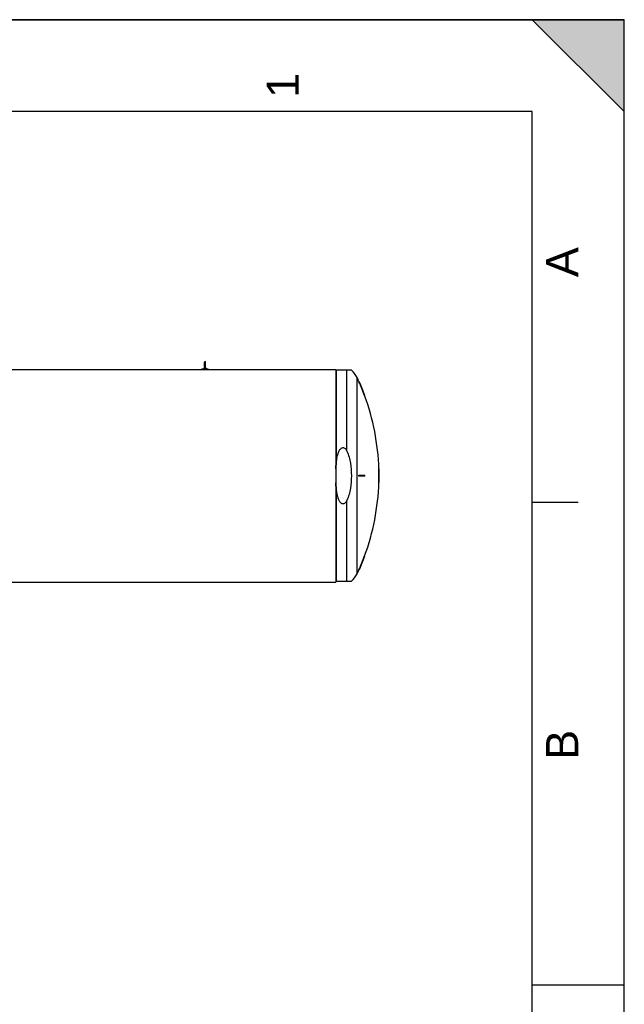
# Model space of a CAD drawing. Header units: millimetres. Extents: x 0 to 297, y 0 to 210.
# Tile 21 of 21: x 231 to 297, y 103 to 210. Entities that reach past the tile are written whole.
import ezdxf

# ---------------------------------------------------------------- set-up
doc = ezdxf.new("R2010")
doc.units = ezdxf.units.MM
doc.header["$LTSCALE"] = 16.335
doc.layers.get('0').update_dxf_attribs({"linetype": 'CONTINUOUS'})
doc.layers.add('AXES_REF', color=7, linetype='CONTINUOUS')
doc.layers.add('SURFACES', color=7, linetype='CONTINUOUS')
doc.styles.add('TEXTSTYLE_2', font='arial.ttf')

# ---------------------------------------------------------------- blocks, each defined once
blk = doc.blocks.new('MARGEA4_BL0', base_point=(148.51, 105.01))
at = {"color": 7, "linetype": 'Continuous'}
for p, q in [((297.01, 210.01), (0.01, 210.01)), ((287.01, 210.01), (297.01, 200.01)), ((297.01, 210.01), (287.01, 210.01)), ((297.01, 200.01), (287.01, 210.01)), ((297.01, 0.01), (297.01, 210.01)), ((297.01, 200.01), (297.01, 210.01)), ((297.01, 0.01), (297.01, 210.01)), ((287.01, 200.01), (10.01, 200.01)), ((287.01, 10.01), (287.01, 200.01)), ((292.01, 157.51), (287.01, 157.51)), ((297.01, 105.01), (287.01, 105.01))]:
    blk.add_line(p, q, dxfattribs=at)
blk.add_solid([(287.01, 210.01), (297.01, 200.01), (297.01, 210.01)], dxfattribs=at)
at = {"color": 5, "linetype": 'Continuous', "style": 'TEXTSTYLE_2', "oblique": 0}
for s, p in [('1', (261.64, 201.51)), ('A', (292.01, 182.01)), ('B', (292.01, 129.51))]:
    blk.add_text(s, height=3.5, rotation=90, dxfattribs=at).set_placement(p)

msp = doc.modelspace()

# ---------------------------------------------------------------- linework, layer by layer
at = {"color": 7, "linetype": 'Continuous'}
for p, q in [((0, 210), (297, 210)), ((297, 0), (297, 210)), ((297.01, 0.01), (297.01, 200.01)), ((251.38, 172.08), (251.38, 172.77)), ((251.51, 172.08), (251.51, 172.76)), ((222.3, 171.98), (265.65, 171.98)), ((251.1, 172.02), (251.79, 172.02)), ((251.1, 171.98), (251.1, 172.02)), ((251.79, 171.98), (251.79, 172.02)), ((265.65, 171.98), (265.65, 148.84)), ((267.35, 171.88), (265.69, 171.88)), ((268.21, 170.63), (268.18, 170.63)), ((268.82, 169.13), (268.79, 169.13)), ((270.37, 161.16), (270.34, 161.16)), ((268.18, 160.46), (268.82, 160.46)), ((268.82, 160.36), (268.18, 160.36)), ((270.34, 160.46), (270.38, 160.46)), ((270.38, 160.36), (270.34, 160.36)), ((270.37, 159.66), (270.34, 159.66)), ((268.82, 151.68), (268.79, 151.68)), ((268.21, 150.18), (268.18, 150.18)), ((265.69, 148.93), (267.35, 148.93)), ((209.15, 148.84), (265.65, 148.84))]:
    msp.add_line(p, q, dxfattribs=at)
at = {"color": 9, "linetype": 'Continuous'}
for p, q in [((265.69, 171.88), (265.69, 161.61)), ((266.87, 163.08), (266.87, 171.88)), ((265.69, 159.2), (265.69, 148.93)), ((266.87, 148.93), (266.87, 157.73))]:
    msp.add_line(p, q, dxfattribs=at)
at = {"color": 7, "linetype": 'Continuous'}
for centre, radius, start, end in [((251.45, 172.77), 0.0625, 0, 180), ((251.45, 171.87), 0.25, 104.4809, 144.5496), ((251.45, 171.87), 0.25, 35.4504, 75.5191), ((245.18, 160.41), 25.17, 20.2792, 23.9652), ((245.18, 160.41), 25.2, 20.254, 23.9349), ((245.18, 160.41), 25.17, 0.1138, 1.7073), ((245.18, 160.41), 25.2, 0.1137, 1.7052), ((245.18, 160.41), 23, 359.8755, 0.1245), ((245.18, 160.41), 23.04, 359.8756, 0.1244), ((245.18, 160.41), 23.65, 359.8788, 0.1212), ((245.18, 160.41), 25.16, 359.8861, 0.1139), ((245.18, 160.41), 25.17, 358.2927, 359.8862), ((245.18, 160.41), 25.19, 359.8863, 0.1137), ((245.18, 160.41), 25.2, 358.2948, 359.8863), ((245.18, 160.41), 25.17, 336.0348, 339.7208), ((245.18, 160.41), 25.2, 336.0651, 339.746)]:
    msp.add_arc(centre, radius, start, end, dxfattribs=at)
for points, knots in [([(251.45, 172.04), (251.43, 172.04), (251.4, 172.05), (251.38, 172.07), (251.38, 172.08)], [0, 0, 0, 0, 0.606578, 1, 1, 1, 1]), ([(251.51, 172.08), (251.51, 172.07), (251.49, 172.05), (251.46, 172.04), (251.45, 172.04)], [0, 0, 0, 0, 0.393217, 1, 1, 1, 1]), ([(265.69, 161.61), (265.71, 161.84), (265.76, 162.18), (265.85, 162.62), (265.95, 162.95), (266.07, 163.21), (266.22, 163.38), (266.34, 163.46), (266.45, 163.48), (266.56, 163.45), (266.68, 163.37), (266.79, 163.23), (266.84, 163.13), (266.87, 163.08)], [0, 0, 0, 0, 0.250391, 0.375603, 0.500775, 0.625756, 0.688244, 0.750356, 0.781544, 0.812739, 0.87492, 0.937423, 1, 1, 1, 1]), ([(266.87, 163.08), (266.97, 162.88), (267.12, 162.45), (267.31, 161.55), (267.35, 160.86), (267.35, 160.41)], [0, 0, 0, 0, 0.249926, 0.500034, 1, 1, 1, 1]), ([(267.35, 160.41), (267.35, 159.95), (267.31, 159.27), (267.12, 158.37), (266.97, 157.94), (266.87, 157.73)], [0, 0, 0, 0, 0.499966, 0.750074, 1, 1, 1, 1]), ([(266.87, 157.73), (266.84, 157.68), (266.79, 157.58), (266.68, 157.45), (266.56, 157.36), (266.45, 157.34), (266.34, 157.35), (266.22, 157.43), (266.07, 157.61), (265.95, 157.87), (265.85, 158.19), (265.76, 158.64), (265.71, 158.98), (265.69, 159.2)], [0, 0, 0, 0, 0.062577, 0.12508, 0.187261, 0.218456, 0.249644, 0.311756, 0.374244, 0.499225, 0.624397, 0.749609, 1, 1, 1, 1])]:
    msp.add_open_spline(points, degree=3, knots=knots, dxfattribs=at)
for points in [[(265.65, 161.17), (265.66, 161.32), (265.68, 161.46), (265.69, 161.61)], [(265.69, 159.2), (265.68, 159.35), (265.66, 159.5), (265.65, 159.65)]]:
    msp.add_open_spline(points, degree=3, dxfattribs=at)
at = {"layer": 'AXES_REF', "color": 9, "linetype": 'Continuous'}
msp.add_line((267.97, 149.73), (267.97, 171.08), dxfattribs=at)
at = {"layer": 'AXES_REF', "color": 7, "linetype": 'Continuous'}
for centre, radius, start, end in [((265.89, 170.11), 2.3, 25.0919, 50.5103), ((245.18, 160.41), 25.17, 23.9651, 25.0919), ((245.18, 160.41), 25.17, 1.7073, 20.2792), ((245.18, 160.41), 25.17, 339.7208, 358.2927), ((245.18, 160.41), 25.17, 334.9081, 336.0349), ((265.89, 150.71), 2.3, 309.4897, 334.9081)]:
    msp.add_arc(centre, radius, start, end, dxfattribs=at)
at = {"layer": 'SURFACES', "color": 7, "linetype": 'Continuous'}
msp.add_arc((245.18, 160.41), 25.2, 359.8863, 0.1137, dxfattribs=at)

# ---------------------------------------------------------------- block references
at = {"color": 2, "linetype": 'Continuous'}
msp.add_blockref('MARGEA4_BL0', (148.51, 105.01), dxfattribs=at)

doc.saveas('drawing.dxf')
